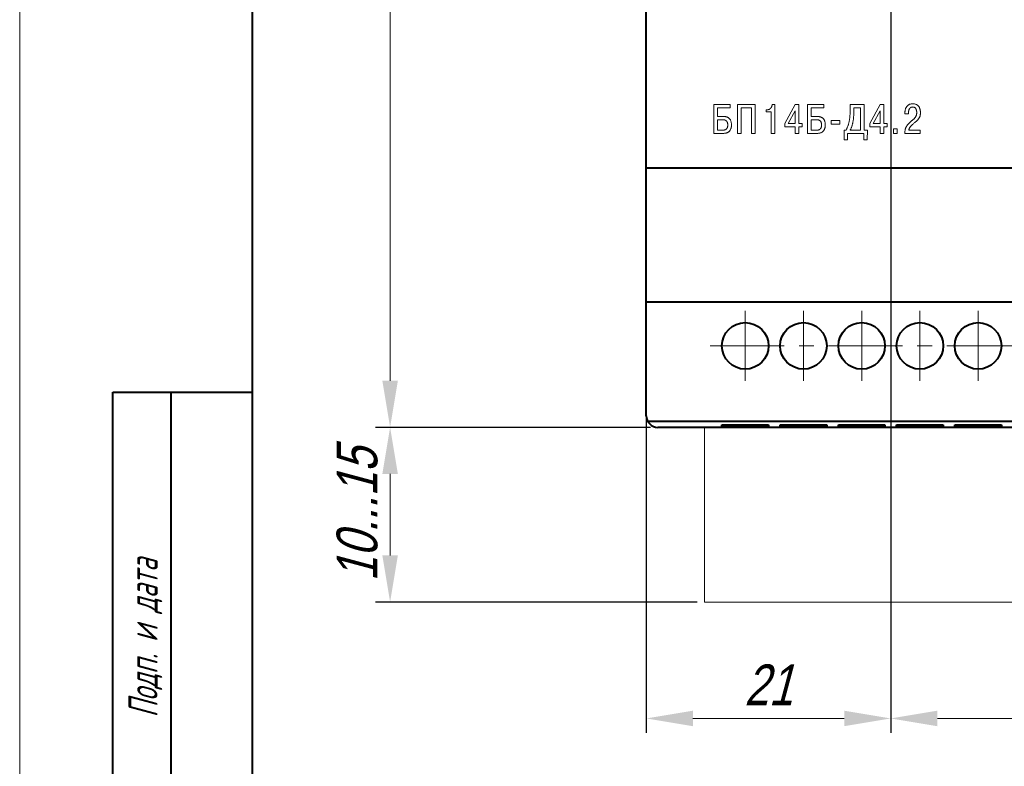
# Model space of a CAD drawing. Header units: millimetres. Extents: x 2146 to 2591, y 1129 to 1436.
# Tile 2 of 15: x 2146 to 2230, y 1247 to 1311. Entities that reach past the tile are written whole.
import ezdxf
from ezdxf.lldxf.tags import DXFTag

# ---------------------------------------------------------------- set-up
doc = ezdxf.new("R2010")
doc.units = ezdxf.units.MM
doc.linetypes.add('ACAD_ISO05W100', pattern=[33, 24, -3, 0, -3, 0, -3])
doc.linetypes.add('CENTER', pattern=[10.16, 6.35, -1.27, 1.27, -1.27])
for name, color, linetype, lineweight in [('help', 4, 'New Line1', 15), ('main', 5, 'Continuous', 40), ('size', 7, 'Continuous', 13), ('text', 7, 'Continuous', 18), ('ОСЕВЫЕ', 1, 'CENTER', 15)]:
    doc.layers.add(name, color=color, linetype=linetype, lineweight=lineweight)
doc.layers.add('ФОРМАТ', color=7, linetype='Continuous')
doc.styles.add('K5_TEXTSTYLE', font='win_eskd.shx', dxfattribs={"width": 0.8, "oblique": 15, "height": 3.5})
doc.styles.add('KTEXTSTYLE', font='GOST_AU.SHX', dxfattribs={"width": 0.96, "height": 5})
tags = doc.linetypes.add('New Line1', pattern=[0.8, 0.5, -0.3]).pattern_tags.tags
tags[6:7] = [DXFTag(74, 4), DXFTag(75, 0), DXFTag(340, '0'), DXFTag(46, 1.0), DXFTag(50, 0.0), DXFTag(44, 0.0), DXFTag(45, 0.0)]
tags[4:5] = [DXFTag(74, 4), DXFTag(75, 0), DXFTag(340, '0'), DXFTag(46, 1.0), DXFTag(50, 0.0), DXFTag(44, 0.0), DXFTag(45, 0.0)]
doc.dimstyles.new('ISO-25', dxfattribs={"dimtxt": 3.5, "dimasz": 4, "dimexe": 1.25, "dimexo": 0.625, "dimgap": 1, "dimtad": 1, "dimdec": 1, "dimrnd": 0.5, "dimtxsty": 'K5_TEXTSTYLE', "dimcen": 0, "dimclrd": 256, "dimclrt": 256, "dimadec": 0, "dimazin": 2, "dimtfac": 1, "dimtdec": 1, "dimtmove": 0, "dimatfit": 1, "dimfxl": 1, "dimlwd": -1, "dimarcsym": 2})

# ---------------------------------------------------------------- blocks, each defined once
blk = doc.blocks.new('*D8')
at = {"layer": 'Defpoints', "color": 0}
for p in [(2200.619, 1365.702), (2177.619, 1275.702), (2200.619, 1275.702)]:
    blk.add_point(p, dxfattribs=at)
at = {"layer": 'size', "color": 0, "lineweight": -2}
for p, q in [((2199.994, 1365.702), (2176.369, 1365.702)), ((2199.994, 1275.702), (2176.369, 1275.702))]:
    blk.add_line(p, q, dxfattribs=at)
at = {"layer": 'size'}
blk.add_line((2177.619, 1361.702), (2177.619, 1279.702), dxfattribs=at)
for points in [[(2178.286, 1361.702), (2176.952, 1361.702), (2177.619, 1365.702)], [(2176.952, 1279.702), (2178.286, 1279.702), (2177.619, 1275.702)]]:
    blk.add_solid(points, dxfattribs=at)
at = {"layer": 'size', "linetype": 'ACAD_ISO05W100', "insert": (2174.768, 1320.702), "char_height": 3.5, "attachment_point": 5, "rotation": 90, "style": 'K5_TEXTSTYLE'}
blk.add_mtext('90', dxfattribs=at)
blk = doc.blocks.new('*D10')
at = {"layer": 'Defpoints', "color": 0}
for p in [(2200.619, 1275.702), (2177.619, 1260.702), (2204.619, 1260.702)]:
    blk.add_point(p, dxfattribs=at)
at = {"layer": 'size', "color": 0, "lineweight": -2}
for p, q in [((2199.994, 1275.702), (2176.369, 1275.702)), ((2203.994, 1260.702), (2176.369, 1260.702))]:
    blk.add_line(p, q, dxfattribs=at)
at = {"layer": 'size'}
blk.add_line((2177.619, 1271.702), (2177.619, 1264.702), dxfattribs=at)
for points in [[(2178.286, 1271.702), (2176.952, 1271.702), (2177.619, 1275.702)], [(2176.952, 1264.702), (2178.286, 1264.702), (2177.619, 1260.702)]]:
    blk.add_solid(points, dxfattribs=at)
at = {"layer": 'size', "linetype": 'ACAD_ISO05W100', "insert": (2174.797, 1268.202), "char_height": 3.5, "attachment_point": 5, "rotation": 90, "style": 'K5_TEXTSTYLE'}
blk.add_mtext('10...15', dxfattribs=at)
blk = doc.blocks.new('*D28')
at = {"layer": 'Defpoints', "color": 0, "transparency": 16777216}
for p in [(2199.619, 1329.702), (2220.619, 1327.102), (2199.619, 1250.702)]:
    blk.add_point(p, dxfattribs=at)
at = {"layer": 'size', "color": 0, "lineweight": -2, "transparency": 16777216}
for p, q in [((2199.619, 1329.077), (2199.619, 1249.452)), ((2220.619, 1326.477), (2220.619, 1249.452))]:
    blk.add_line(p, q, dxfattribs=at)
at = {"layer": 'size', "transparency": 16777216}
blk.add_line((2216.619, 1250.702), (2203.619, 1250.702), dxfattribs=at)
for points in [[(2203.619, 1251.368), (2203.619, 1250.035), (2199.619, 1250.702)], [(2216.619, 1250.035), (2216.619, 1251.368), (2220.619, 1250.702)]]:
    blk.add_solid(points, dxfattribs=at)
at = {"layer": 'size', "linetype": 'ACAD_ISO05W100', "transparency": 16777216, "insert": (2210.119, 1253.587), "char_height": 3.5, "attachment_point": 5, "style": 'K5_TEXTSTYLE'}
blk.add_mtext('21', dxfattribs=at)
blk = doc.blocks.new('*D31')
at = {"layer": 'Defpoints', "color": 0, "transparency": 16777216}
for p in [(2220.619, 1327.102), (2250.619, 1327.102), (2250.619, 1250.702)]:
    blk.add_point(p, dxfattribs=at)
at = {"layer": 'size', "color": 0, "lineweight": -2, "transparency": 16777216}
for p, q in [((2220.619, 1326.477), (2220.619, 1249.452)), ((2250.619, 1326.477), (2250.619, 1249.452))]:
    blk.add_line(p, q, dxfattribs=at)
at = {"layer": 'size', "transparency": 16777216}
blk.add_line((2224.619, 1250.702), (2246.619, 1250.702), dxfattribs=at)
for points in [[(2224.619, 1251.368), (2224.619, 1250.035), (2220.619, 1250.702)], [(2246.619, 1250.035), (2246.619, 1251.368), (2250.619, 1250.702)]]:
    blk.add_solid(points, dxfattribs=at)
at = {"layer": 'size', "linetype": 'ACAD_ISO05W100', "transparency": 16777216, "insert": (2235.619, 1253.524), "char_height": 3.5, "attachment_point": 5, "style": 'K5_TEXTSTYLE'}
blk.add_mtext('30', dxfattribs=at)

msp = doc.modelspace()

# ---------------------------------------------------------------- linework, layer by layer
at = {"layer": 'help', "ltscale": 5}
for p, q in [((2204.619, 1275.702), (2204.619, 1260.702)), ((2204.619, 1260.702), (2266.619, 1260.702))]:
    msp.add_line(p, q, dxfattribs=at)
at = {"layer": 'main'}
for p, q in [((2199.619, 1297.952), (2199.619, 1343.452)), ((2271.619, 1297.952), (2199.619, 1297.952)), ((2199.619, 1286.952), (2199.619, 1297.952)), ((2199.619, 1286.452), (2199.619, 1286.952)), ((2271.619, 1286.452), (2199.619, 1286.452)), ((2199.619, 1276.702), (2199.619, 1286.452)), ((2271.485, 1276.202), (2199.753, 1276.202)), ((2270.619, 1275.702), (2200.619, 1275.702)), ((2206.119, 1275.797), (2206.119, 1275.916)), ((2206.119, 1275.916), (2210.119, 1275.916)), ((2210.119, 1275.797), (2206.119, 1275.797)), ((2210.119, 1275.916), (2210.119, 1275.797)), ((2211.119, 1275.797), (2211.119, 1275.916)), ((2211.119, 1275.916), (2215.119, 1275.916)), ((2215.119, 1275.797), (2211.119, 1275.797)), ((2215.119, 1275.916), (2215.119, 1275.797)), ((2216.119, 1275.797), (2216.119, 1275.916)), ((2216.119, 1275.916), (2220.119, 1275.916)), ((2220.119, 1275.797), (2216.119, 1275.797)), ((2220.119, 1275.916), (2220.119, 1275.797)), ((2221.119, 1275.797), (2221.119, 1275.916)), ((2221.119, 1275.916), (2225.119, 1275.916)), ((2225.119, 1275.797), (2221.119, 1275.797)), ((2225.119, 1275.916), (2225.119, 1275.797)), ((2226.119, 1275.797), (2226.119, 1275.916)), ((2226.119, 1275.916), (2230.119, 1275.916)), ((2230.119, 1275.797), (2226.119, 1275.797)), ((2230.119, 1275.916), (2230.119, 1275.797))]:
    msp.add_line(p, q, dxfattribs=at)
for centre in [(2208.119, 1282.702), (2213.119, 1282.702), (2218.119, 1282.702), (2223.119, 1282.702), (2228.119, 1282.702)]:
    msp.add_circle(centre, 2, dxfattribs=at)
msp.add_arc((2200.619, 1276.702), 1, 180, 270, dxfattribs=at)
at = {"layer": 'text'}
for p, q in [((2205.419, 1303.421), (2205.419, 1300.952)), ((2206.813, 1303.421), (2205.419, 1303.421)), ((2205.733, 1302.402), (2205.733, 1303.143)), ((2205.733, 1303.143), (2206.813, 1303.143)), ((2206.813, 1303.143), (2206.813, 1303.421)), ((2208.964, 1303.421), (2207.447, 1303.421)), ((2207.447, 1303.421), (2207.447, 1300.952)), ((2207.761, 1300.952), (2207.761, 1303.143)), ((2207.761, 1303.143), (2208.65, 1303.143)), ((2208.65, 1303.143), (2208.65, 1300.952)), ((2208.964, 1300.952), (2208.964, 1303.421)), ((2210.671, 1303.421), (2210.431, 1303.421)), ((2210.671, 1300.952), (2210.671, 1303.421)), ((2212.406, 1303.421), (2211.52, 1301.798)), ((2212.72, 1303.421), (2212.406, 1303.421)), ((2212.72, 1301.802), (2212.72, 1303.421)), ((2214.871, 1303.421), (2213.478, 1303.421)), ((2213.478, 1303.421), (2213.478, 1300.952)), ((2213.792, 1303.143), (2214.871, 1303.143)), ((2213.792, 1302.402), (2213.792, 1303.143)), ((2214.871, 1303.143), (2214.871, 1303.421)), ((2218.339, 1303.421), (2217.128, 1303.421)), ((2217.128, 1303.421), (2217.128, 1302.913)), ((2217.442, 1303.143), (2217.442, 1302.836)), ((2218.025, 1303.143), (2217.442, 1303.143)), ((2218.025, 1301.23), (2218.025, 1303.143)), ((2218.339, 1301.23), (2218.339, 1303.421)), ((2219.703, 1303.421), (2218.818, 1301.798)), ((2220.017, 1303.421), (2219.703, 1303.421)), ((2220.017, 1301.802), (2220.017, 1303.421)), ((2206.241, 1302.402), (2205.733, 1302.402)), ((2206.284, 1302.401), (2206.241, 1302.402)), ((2209.926, 1302.98), (2209.926, 1302.807)), ((2210.014, 1302.98), (2209.926, 1302.98)), ((2209.926, 1302.807), (2210.357, 1302.807)), ((2210.057, 1302.982), (2210.014, 1302.98)), ((2210.357, 1302.807), (2210.357, 1300.952)), ((2212.406, 1302.881), (2211.82, 1301.802)), ((2212.406, 1301.802), (2212.406, 1302.881)), ((2214.3, 1302.402), (2213.792, 1302.402)), ((2214.343, 1302.401), (2214.3, 1302.402)), ((2217.442, 1302.836), (2217.441, 1302.682)), ((2219.703, 1302.881), (2219.118, 1301.802)), ((2219.703, 1301.802), (2219.703, 1302.881)), ((2221.835, 1302.765), (2221.834, 1302.709)), ((2221.834, 1302.709), (2221.834, 1302.634)), ((2221.834, 1302.634), (2222.14, 1302.634)), ((2222.14, 1302.634), (2222.14, 1302.74)), ((2206.192, 1302.123), (2205.733, 1302.123)), ((2205.733, 1302.123), (2205.733, 1301.23)), ((2211.52, 1301.798), (2211.52, 1301.52)), ((2211.52, 1301.52), (2212.406, 1301.52)), ((2211.82, 1301.802), (2212.406, 1301.802)), ((2212.406, 1301.52), (2212.406, 1300.952)), ((2213.016, 1301.802), (2212.72, 1301.802)), ((2212.72, 1300.952), (2212.72, 1301.52)), ((2212.72, 1301.52), (2213.016, 1301.52)), ((2213.016, 1301.52), (2213.016, 1301.802)), ((2214.251, 1302.123), (2213.792, 1302.123)), ((2213.792, 1302.123), (2213.792, 1301.23)), ((2215.485, 1302.045), (2215.485, 1301.745)), ((2216.254, 1302.045), (2215.485, 1302.045)), ((2215.485, 1301.745), (2216.254, 1301.745)), ((2216.254, 1301.745), (2216.254, 1302.045)), ((2218.818, 1301.798), (2218.818, 1301.52)), ((2218.818, 1301.52), (2219.703, 1301.52)), ((2219.118, 1301.802), (2219.703, 1301.802)), ((2219.703, 1301.52), (2219.703, 1300.952)), ((2220.314, 1301.802), (2220.017, 1301.802)), ((2220.017, 1300.952), (2220.017, 1301.52)), ((2220.017, 1301.52), (2220.314, 1301.52)), ((2220.314, 1301.52), (2220.314, 1301.802)), ((2205.419, 1300.952), (2206.245, 1300.952)), ((2205.733, 1301.23), (2206.192, 1301.23)), ((2206.192, 1301.23), (2206.222, 1301.231)), ((2207.447, 1300.952), (2207.761, 1300.952)), ((2208.65, 1300.952), (2208.964, 1300.952)), ((2210.357, 1300.952), (2210.671, 1300.952)), ((2212.406, 1300.952), (2212.72, 1300.952)), ((2213.478, 1300.952), (2214.303, 1300.952)), ((2213.792, 1301.23), (2214.251, 1301.23)), ((2214.251, 1301.23), (2214.28, 1301.231)), ((2216.602, 1301.23), (2216.623, 1300.394)), ((2216.779, 1301.23), (2216.602, 1301.23)), ((2216.82, 1301.308), (2216.779, 1301.23)), ((2216.906, 1300.394), (2216.906, 1300.952)), ((2216.906, 1300.952), (2218.307, 1300.952)), ((2217.128, 1301.23), (2218.025, 1301.23)), ((2218.307, 1300.952), (2218.307, 1300.394)), ((2218.61, 1301.23), (2218.339, 1301.23)), ((2218.589, 1300.394), (2218.61, 1301.23)), ((2219.703, 1300.952), (2220.017, 1300.952)), ((2221.174, 1301.336), (2220.85, 1301.336)), ((2220.85, 1301.336), (2220.85, 1300.952)), ((2220.85, 1300.952), (2221.174, 1300.952)), ((2221.174, 1300.952), (2221.174, 1301.336)), ((2221.829, 1301.037), (2221.826, 1300.952)), ((2221.826, 1300.952), (2223.156, 1300.952)), ((2223.156, 1301.23), (2222.165, 1301.23)), ((2223.156, 1300.952), (2223.156, 1301.23)), ((2216.623, 1300.394), (2216.906, 1300.394)), ((2218.307, 1300.394), (2218.589, 1300.394))]:
    msp.add_line(p, q, dxfattribs=at)
for points, knots in [([(2210.431, 1303.421), (2210.429, 1303.406), (2210.426, 1303.377), (2210.417, 1303.333), (2210.405, 1303.291), (2210.39, 1303.251), (2210.372, 1303.212), (2210.351, 1303.176), (2210.327, 1303.142), (2210.301, 1303.11), (2210.273, 1303.081), (2210.242, 1303.056), (2210.209, 1303.033), (2210.173, 1303.015), (2210.136, 1302.999), (2210.097, 1302.988), (2210.07, 1302.984), (2210.057, 1302.982)], [0, 0, 0, 0, 0.071997, 0.142853, 0.212989, 0.281789, 0.349958, 0.417067, 0.483417, 0.548711, 0.613514, 0.677577, 0.741388, 0.805248, 0.869125, 0.934047, 1, 1, 1, 1]), ([(2222.14, 1302.74), (2222.141, 1302.755), (2222.141, 1302.784), (2222.145, 1302.828), (2222.152, 1302.872), (2222.16, 1302.914), (2222.172, 1302.955), (2222.187, 1302.995), (2222.204, 1303.032), (2222.224, 1303.067), (2222.247, 1303.099), (2222.273, 1303.129), (2222.303, 1303.154), (2222.335, 1303.176), (2222.371, 1303.194), (2222.41, 1303.207), (2222.452, 1303.215), (2222.5, 1303.218), (2222.552, 1303.214), (2222.602, 1303.203), (2222.647, 1303.185), (2222.686, 1303.162), (2222.719, 1303.133), (2222.748, 1303.101), (2222.772, 1303.066), (2222.791, 1303.028), (2222.807, 1302.989), (2222.82, 1302.949), (2222.829, 1302.91), (2222.836, 1302.872), (2222.841, 1302.835), (2222.844, 1302.802), (2222.846, 1302.771), (2222.846, 1302.726), (2222.844, 1302.666), (2222.835, 1302.592), (2222.819, 1302.524), (2222.798, 1302.462), (2222.772, 1302.404), (2222.74, 1302.351), (2222.704, 1302.301), (2222.664, 1302.253), (2222.62, 1302.207), (2222.572, 1302.161), (2222.521, 1302.116), (2222.467, 1302.07), (2222.411, 1302.022), (2222.353, 1301.972), (2222.293, 1301.918), (2222.235, 1301.866), (2222.184, 1301.815), (2222.137, 1301.768), (2222.095, 1301.722), (2222.055, 1301.677), (2222.019, 1301.631), (2221.985, 1301.584), (2221.955, 1301.536), (2221.928, 1301.486), (2221.905, 1301.433), (2221.884, 1301.378), (2221.867, 1301.319), (2221.852, 1301.255), (2221.841, 1301.187), (2221.833, 1301.114), (2221.83, 1301.063), (2221.829, 1301.037)], [0, 0, 0, 0, 0.012988, 0.025989, 0.038908, 0.05169, 0.064221, 0.07657, 0.088686, 0.100567, 0.112243, 0.123729, 0.135141, 0.146588, 0.158252, 0.170214, 0.182771, 0.196103, 0.212747, 0.227802, 0.24179, 0.254972, 0.267799, 0.280374, 0.292923, 0.305327, 0.317786, 0.330028, 0.34203, 0.353496, 0.3644, 0.374418, 0.383437, 0.39112, 0.414807, 0.436536, 0.456802, 0.475942, 0.494436, 0.51254, 0.530643, 0.548965, 0.567727, 0.587048, 0.60708, 0.627911, 0.649581, 0.672229, 0.695895, 0.720643, 0.740897, 0.760173, 0.778606, 0.79634, 0.813507, 0.830285, 0.846917, 0.863527, 0.88042, 0.897782, 0.915853, 0.934877, 0.95513, 0.976755, 1, 1, 1, 1]), ([(2222.165, 1301.23), (2222.168, 1301.245), (2222.175, 1301.273), (2222.187, 1301.315), (2222.202, 1301.355), (2222.218, 1301.393), (2222.238, 1301.43), (2222.258, 1301.465), (2222.281, 1301.499), (2222.306, 1301.532), (2222.332, 1301.564), (2222.359, 1301.595), (2222.389, 1301.625), (2222.419, 1301.655), (2222.45, 1301.684), (2222.482, 1301.713), (2222.516, 1301.742), (2222.567, 1301.785), (2222.635, 1301.841), (2222.714, 1301.909), (2222.786, 1301.972), (2222.85, 1302.032), (2222.907, 1302.088), (2222.957, 1302.143), (2223.002, 1302.196), (2223.039, 1302.25), (2223.072, 1302.302), (2223.099, 1302.357), (2223.121, 1302.413), (2223.137, 1302.472), (2223.15, 1302.534), (2223.158, 1302.601), (2223.163, 1302.672), (2223.164, 1302.735), (2223.163, 1302.79), (2223.161, 1302.836), (2223.156, 1302.889), (2223.148, 1302.946), (2223.136, 1303.006), (2223.119, 1303.068), (2223.096, 1303.131), (2223.066, 1303.194), (2223.03, 1303.254), (2222.986, 1303.31), (2222.932, 1303.362), (2222.869, 1303.408), (2222.795, 1303.445), (2222.71, 1303.474), (2222.613, 1303.491), (2222.51, 1303.497), (2222.409, 1303.492), (2222.317, 1303.476), (2222.235, 1303.45), (2222.163, 1303.415), (2222.099, 1303.373), (2222.044, 1303.324), (2221.997, 1303.27), (2221.956, 1303.211), (2221.924, 1303.149), (2221.896, 1303.085), (2221.875, 1303.02), (2221.858, 1302.954), (2221.847, 1302.889), (2221.839, 1302.826), (2221.836, 1302.785), (2221.835, 1302.765)], [0, 0, 0, 0, 0.010732, 0.021207, 0.031453, 0.041552, 0.051522, 0.061459, 0.071367, 0.081285, 0.091257, 0.101304, 0.111455, 0.121689, 0.132049, 0.142555, 0.153179, 0.163913, 0.191454, 0.216665, 0.239742, 0.260872, 0.280279, 0.298196, 0.31484, 0.330494, 0.345428, 0.359964, 0.374422, 0.389146, 0.404386, 0.420515, 0.43774, 0.456378, 0.465987, 0.477376, 0.490234, 0.504294, 0.519259, 0.534948, 0.55114, 0.567801, 0.584744, 0.602097, 0.619949, 0.63866, 0.658479, 0.679962, 0.703581, 0.729934, 0.754416, 0.776767, 0.797348, 0.816638, 0.834976, 0.852671, 0.87001, 0.887102, 0.90409, 0.920929, 0.937613, 0.953967, 0.969979, 0.985369, 1, 1, 1, 1]), ([(2206.245, 1300.952), (2206.278, 1300.953), (2206.343, 1300.954), (2206.434, 1300.967), (2206.517, 1300.988), (2206.59, 1301.016), (2206.655, 1301.05), (2206.712, 1301.091), (2206.761, 1301.137), (2206.803, 1301.187), (2206.838, 1301.241), (2206.867, 1301.298), (2206.891, 1301.357), (2206.908, 1301.419), (2206.921, 1301.481), (2206.93, 1301.543), (2206.935, 1301.606), (2206.937, 1301.688), (2206.933, 1301.786), (2206.918, 1301.895), (2206.893, 1301.991), (2206.861, 1302.074), (2206.821, 1302.145), (2206.775, 1302.205), (2206.725, 1302.255), (2206.671, 1302.296), (2206.614, 1302.328), (2206.557, 1302.353), (2206.499, 1302.372), (2206.442, 1302.385), (2206.386, 1302.394), (2206.334, 1302.399), (2206.301, 1302.4), (2206.284, 1302.401)], [0, 0, 0, 0, 0.044864, 0.085654, 0.123094, 0.157717, 0.19015, 0.220906, 0.250547, 0.27944, 0.307925, 0.336295, 0.364614, 0.392883, 0.421095, 0.449227, 0.477035, 0.50445, 0.558962, 0.607567, 0.65103, 0.690328, 0.726088, 0.759334, 0.790526, 0.820466, 0.8492, 0.877093, 0.904079, 0.930219, 0.95508, 0.978471, 1, 1, 1, 1]), ([(2214.303, 1300.952), (2214.337, 1300.953), (2214.401, 1300.954), (2214.493, 1300.967), (2214.575, 1300.988), (2214.649, 1301.016), (2214.714, 1301.05), (2214.771, 1301.091), (2214.82, 1301.137), (2214.862, 1301.187), (2214.897, 1301.241), (2214.926, 1301.298), (2214.949, 1301.357), (2214.967, 1301.419), (2214.98, 1301.481), (2214.989, 1301.543), (2214.994, 1301.606), (2214.996, 1301.688), (2214.992, 1301.786), (2214.977, 1301.895), (2214.952, 1301.991), (2214.919, 1302.074), (2214.88, 1302.145), (2214.834, 1302.205), (2214.784, 1302.255), (2214.73, 1302.296), (2214.673, 1302.328), (2214.615, 1302.353), (2214.557, 1302.372), (2214.5, 1302.385), (2214.445, 1302.394), (2214.393, 1302.399), (2214.359, 1302.4), (2214.343, 1302.401)], [0, 0, 0, 0, 0.044864, 0.085654, 0.123094, 0.157717, 0.19015, 0.220906, 0.250547, 0.27944, 0.307925, 0.336295, 0.364614, 0.392883, 0.421095, 0.449227, 0.477035, 0.50445, 0.558962, 0.607567, 0.65103, 0.690328, 0.726088, 0.759334, 0.790526, 0.820466, 0.8492, 0.877093, 0.904079, 0.930219, 0.95508, 0.978471, 1, 1, 1, 1]), ([(2217.128, 1302.913), (2217.128, 1302.865), (2217.128, 1302.772), (2217.123, 1302.636), (2217.116, 1302.505), (2217.106, 1302.38), (2217.093, 1302.261), (2217.077, 1302.147), (2217.059, 1302.038), (2217.038, 1301.934), (2217.014, 1301.834), (2216.988, 1301.738), (2216.96, 1301.645), (2216.928, 1301.557), (2216.895, 1301.471), (2216.859, 1301.388), (2216.833, 1301.335), (2216.82, 1301.308)], [0, 0, 0, 0, 0.08669, 0.16948, 0.248649, 0.324373, 0.396986, 0.466625, 0.533575, 0.597963, 0.660307, 0.720497, 0.778976, 0.835918, 0.891584, 0.946205, 1, 1, 1, 1]), ([(2217.441, 1302.682), (2217.439, 1302.634), (2217.437, 1302.54), (2217.429, 1302.403), (2217.418, 1302.275), (2217.404, 1302.154), (2217.388, 1302.041), (2217.37, 1301.935), (2217.349, 1301.835), (2217.326, 1301.741), (2217.302, 1301.654), (2217.276, 1301.572), (2217.248, 1301.495), (2217.22, 1301.422), (2217.191, 1301.355), (2217.16, 1301.291), (2217.139, 1301.25), (2217.128, 1301.23)], [0, 0, 0, 0, 0.096619, 0.187797, 0.273662, 0.354651, 0.430895, 0.502897, 0.570665, 0.634841, 0.695395, 0.75278, 0.807108, 0.85882, 0.908039, 0.955051, 1, 1, 1, 1]), ([(2206.222, 1301.231), (2206.232, 1301.231), (2206.254, 1301.232), (2206.288, 1301.236), (2206.323, 1301.241), (2206.359, 1301.249), (2206.394, 1301.261), (2206.429, 1301.276), (2206.463, 1301.296), (2206.495, 1301.32), (2206.525, 1301.35), (2206.552, 1301.386), (2206.575, 1301.428), (2206.594, 1301.476), (2206.608, 1301.532), (2206.617, 1301.596), (2206.619, 1301.665), (2206.617, 1301.736), (2206.608, 1301.802), (2206.595, 1301.861), (2206.576, 1301.912), (2206.553, 1301.956), (2206.527, 1301.994), (2206.498, 1302.026), (2206.466, 1302.051), (2206.432, 1302.072), (2206.397, 1302.089), (2206.362, 1302.101), (2206.326, 1302.111), (2206.291, 1302.117), (2206.256, 1302.121), (2206.223, 1302.122), (2206.202, 1302.123), (2206.192, 1302.123)], [0, 0, 0, 0, 0.02321, 0.047667, 0.073125, 0.099442, 0.126351, 0.15388, 0.181822, 0.210662, 0.240748, 0.272454, 0.306613, 0.343872, 0.384957, 0.430702, 0.482078, 0.535537, 0.583402, 0.62627, 0.665174, 0.700432, 0.733289, 0.764008, 0.793478, 0.821744, 0.849406, 0.876526, 0.903085, 0.928804, 0.953808, 0.977605, 1, 1, 1, 1]), ([(2214.28, 1301.231), (2214.291, 1301.231), (2214.313, 1301.232), (2214.347, 1301.236), (2214.382, 1301.241), (2214.417, 1301.249), (2214.453, 1301.261), (2214.488, 1301.276), (2214.522, 1301.296), (2214.554, 1301.32), (2214.584, 1301.35), (2214.611, 1301.386), (2214.634, 1301.428), (2214.653, 1301.476), (2214.667, 1301.532), (2214.676, 1301.596), (2214.678, 1301.665), (2214.676, 1301.736), (2214.667, 1301.802), (2214.653, 1301.861), (2214.635, 1301.912), (2214.612, 1301.956), (2214.586, 1301.994), (2214.556, 1302.026), (2214.524, 1302.051), (2214.491, 1302.072), (2214.456, 1302.089), (2214.42, 1302.101), (2214.385, 1302.111), (2214.349, 1302.117), (2214.315, 1302.121), (2214.282, 1302.122), (2214.261, 1302.123), (2214.251, 1302.123)], [0, 0, 0, 0, 0.02321, 0.047667, 0.073125, 0.099442, 0.126351, 0.15388, 0.181822, 0.210662, 0.240748, 0.272454, 0.306613, 0.343872, 0.384957, 0.430702, 0.482078, 0.535537, 0.583402, 0.62627, 0.665174, 0.700432, 0.733289, 0.764008, 0.793478, 0.821744, 0.849406, 0.876526, 0.903085, 0.928804, 0.953808, 0.977605, 1, 1, 1, 1])]:
    msp.add_open_spline(points, degree=3, knots=knots, dxfattribs=at)
at = {"layer": 'ОСЕВЫЕ'}
for p, q in [((2208.119, 1285.702), (2208.119, 1279.702)), ((2213.119, 1285.702), (2213.119, 1279.702)), ((2218.119, 1285.702), (2218.119, 1279.702)), ((2223.119, 1285.702), (2223.119, 1279.702)), ((2228.119, 1285.702), (2228.119, 1279.702)), ((2205.119, 1282.702), (2266.119, 1282.702))]:
    msp.add_line(p, q, dxfattribs=at)
at = {"layer": 'ФОРМАТ', "lineweight": 0}
msp.add_line((2145.806, 1435.729), (2145.806, 1128.729), dxfattribs=at)
at = {"layer": 'ФОРМАТ', "linetype": 'ByBlock', "lineweight": 40, "ltscale": 5}
msp.add_line((2165.806, 1133.729), (2165.806, 1430.729), dxfattribs=at)
at = {"layer": 'ФОРМАТ', "linetype": 'Continuous', "lineweight": 40}
for p, q in [((2153.806, 1133.729), (2153.806, 1278.729)), ((2153.806, 1278.729), (2165.806, 1278.729)), ((2158.806, 1133.729), (2158.806, 1278.729))]:
    msp.add_line(p, q, dxfattribs=at)

# ---------------------------------------------------------------- texts
at = {"layer": 'ФОРМАТ', "insert": (2155.156, 1250.78), "char_height": 2.5, "attachment_point": 1, "rotation": 90, "style": 'KTEXTSTYLE'}
msp.add_mtext('{\\Q15;\\W0.8;Подп. и дата}', dxfattribs=at)

# ---------------------------------------------------------------- dimensions: what is measured, and where the dimension line sits
at = {"layer": 'size'}
dim = msp.add_linear_dim(base=(2177.619, 1275.702), p1=(2200.619, 1365.702), p2=(2200.619, 1275.702), angle=90, dimstyle='ISO-25', dxfattribs=at)
dim.commit()
dim.dimension.update_dxf_attribs({"geometry": '*D8', "text_midpoint": (2174.768, 1320.702)})
dim = msp.add_linear_dim(base=(2199.619, 1250.702), p1=(2220.619, 1327.102), p2=(2199.619, 1329.702), angle=180, dimstyle='ISO-25', override={"dimlfac": 1, "dimtxsty": 'K5_TEXTSTYLE', "dimsah": 1, "dimtolj": 0}, dxfattribs=at)
dim.commit()
dim.dimension.update_dxf_attribs({"geometry": '*D28', "text_midpoint": (2210.119, 1253.587)})
dim = msp.add_linear_dim(base=(2250.619, 1250.702), p1=(2220.619, 1327.102), p2=(2250.619, 1327.102), dimstyle='ISO-25', override={"dimlfac": 1, "dimtxsty": 'K5_TEXTSTYLE', "dimsah": 1, "dimtolj": 0}, dxfattribs=at)
dim.commit()
dim.dimension.update_dxf_attribs({"geometry": '*D31', "text_midpoint": (2235.619, 1253.524)})
at = {"layer": 'size', "linetype": 'ByBlock'}
dim = msp.add_linear_dim(base=(2177.619, 1260.702), p1=(2200.619, 1275.702), p2=(2204.619, 1260.702), angle=90, text='10...<>', dimstyle='ISO-25', dxfattribs=at)
dim.commit()
dim.dimension.update_dxf_attribs({"geometry": '*D10', "text_midpoint": (2174.797, 1268.202)})

doc.saveas('drawing.dxf')
